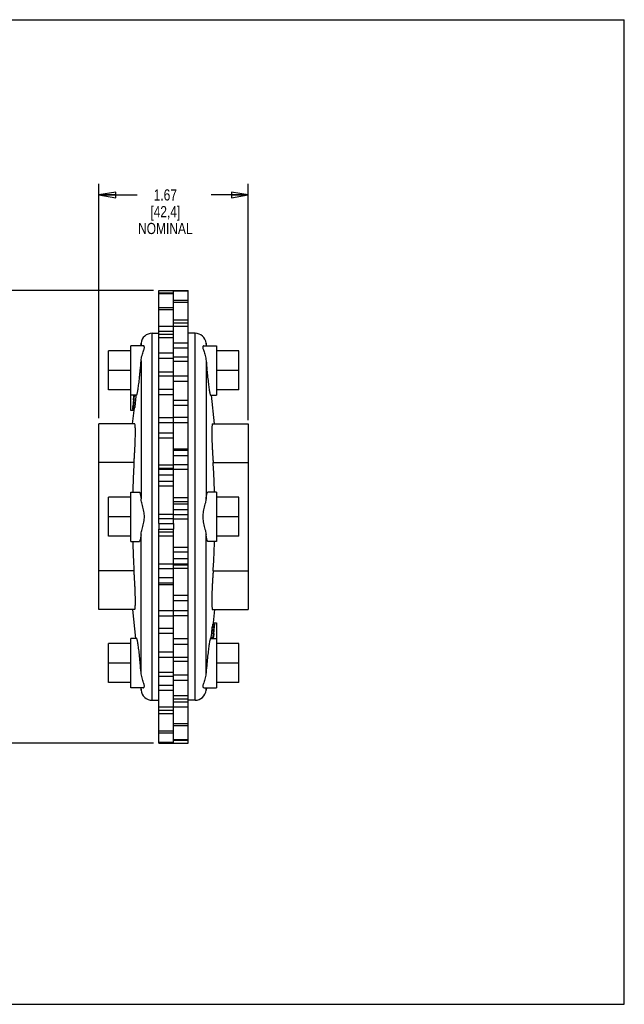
# Model space of a CAD drawing. Header units: inches. Extents: x 0 to 17, y 0 to 11.
# Tile 2 of 2: x 10.2 to 17, y 0 to 11. Entities that reach past the tile are written whole.
import ezdxf

# ---------------------------------------------------------------- set-up
doc = ezdxf.new("R2010")
doc.units = ezdxf.units.IN
doc.header["$LTSCALE"] = 0.935
doc.header["$MEASUREMENT"] = 0
doc.layers.get('0').update_dxf_attribs({"linetype": 'CONTINUOUS'})
doc.layers.add('ALL_FEATURES', color=7, linetype='CONTINUOUS')
doc.styles.get("Standard").update_dxf_attribs({"font": 'txt', "width": 0.8})
doc.dimstyles.new('DIMSTYLE_1', dxfattribs={"dimtxt": 0.125, "dimasz": 0.1875, "dimexe": 0.18, "dimexo": 0.0625, "dimgap": 0.09, "dimtad": 0, "dimtih": 1, "dimtoh": 1, "dimzin": 4, "dimdsep": 46, "dimtxsty": 'STANDARD', "dimblk": 'CLOSED', "dimblk1": 'CLOSED', "dimblk2": 'CLOSED', "dimcen": 0.09, "dimadec": 0, "dimazin": 0, "dimtp": 0.01, "dimtm": 0.01, "dimtfac": 1, "dimtofl": 0, "dimtmove": 0, "dimatfit": 3, "dimldrblk": 'CLOSED', "dimfxl": 1, "dimtolj": 1, "dimtzin": 4, "dimarcsym": 0})

# ---------------------------------------------------------------- blocks, each defined once
blk = doc.blocks.new('_CLOSED')
at = {"color": 0, "linetype": 'BYBLOCK'}
for p, q in [((0, 0), (-1, 0.167)), ((-1, 0.167), (-1, -0.167)), ((-1, -0.167), (0, 0)), ((-1, 0), (0, 0))]:
    blk.add_line(p, q, dxfattribs=at)
blk = doc.blocks.new('*D1')
at = {"color": 3, "linetype": 'CONTINUOUS'}
for p, q in [((11.128, 6.548), (11.128, 9.168)), ((12.796, 6.527), (12.796, 9.168)), ((11.128, 9.043), (11.557, 9.043)), ((12.796, 9.043), (12.382, 9.043))]:
    blk.add_line(p, q, dxfattribs=at)
at = {"color": 3, "linetype": 'CONTINUOUS', "xscale": 0.1875, "yscale": 0.1875, "zscale": 0.1875, "rotation": 180}
blk.add_blockref('_CLOSED', (11.128, 9.043), dxfattribs=at)
at = {"color": 3, "linetype": 'CONTINUOUS', "xscale": 0.1875, "yscale": 0.1875, "zscale": 0.1875}
blk.add_blockref('_CLOSED', (12.796, 9.043), dxfattribs=at)
at = {"color": 3, "linetype": 'CONTINUOUS', "insert": (11.87, 9.105), "char_height": 0.125, "width": 0.7, "attachment_point": 2, "line_spacing_factor": 0.9}
blk.add_mtext('1.67\\P[42,4]\\PNOMINAL', dxfattribs=at)
blk = doc.blocks.new('*D2')
at = {"color": 3, "linetype": 'CONTINUOUS'}
for p, q in [((11.736, 7.975), (3.062, 7.975)), ((3.187, 7.975), (3.187, 5.771)), ((3.187, 2.919), (3.187, 5.146)), ((11.736, 2.919), (3.062, 2.919))]:
    blk.add_line(p, q, dxfattribs=at)
at = {"color": 3, "linetype": 'CONTINUOUS', "xscale": 0.1875, "yscale": 0.1875, "zscale": 0.1875}
for p, rotation in [((3.187, 7.975), 90), ((3.187, 2.919), 270)]:
    blk.add_blockref('_CLOSED', p, dxfattribs=dict(at, rotation=rotation))
at = {"color": 3, "linetype": 'CONTINUOUS', "insert": (3.037, 5.708), "char_height": 0.125, "width": 0.7, "attachment_point": 2, "line_spacing_factor": 0.9}
blk.add_mtext('5.06\\P[128,4]\\PNOMINAL', dxfattribs=at)

msp = doc.modelspace()

# ---------------------------------------------------------------- linework, layer by layer
at = {"color": 7, "linetype": 'CONTINUOUS'}
for p, q in [((0, 11), (17, 11)), ((17, 0), (17, 11)), ((11.798, 5.37), (11.798, 7.975)), ((11.798, 7.975), (12.126, 7.975)), ((11.798, 7.949), (11.962, 7.949)), ((11.798, 7.942), (11.962, 7.942)), ((11.962, 5.37), (11.962, 7.975)), ((12.126, 7.968), (11.962, 7.968)), ((12.126, 2.919), (12.126, 7.975)), ((12.126, 7.862), (11.962, 7.862)), ((12.126, 7.84), (11.962, 7.84)), ((11.798, 7.785), (11.962, 7.785)), ((11.798, 7.763), (11.962, 7.763)), ((12.126, 7.645), (11.962, 7.645)), ((12.126, 7.608), (11.962, 7.608)), ((11.723, 3.397), (11.723, 7.497)), ((11.723, 7.497), (11.798, 7.497)), ((11.798, 7.576), (11.962, 7.576)), ((11.798, 7.52), (11.962, 7.52)), ((11.798, 7.485), (11.962, 7.485)), ((12.126, 7.573), (11.962, 7.573)), ((12.202, 7.497), (12.126, 7.497)), ((12.202, 3.397), (12.202, 7.497)), ((11.596, 7.357), (11.599, 7.385)), ((11.599, 7.385), (11.599, 7.357)), ((11.798, 7.45), (11.962, 7.45)), ((12.126, 7.387), (11.962, 7.387)), ((12.326, 7.385), (12.326, 7.357)), ((12.329, 7.357), (12.326, 7.385)), ((11.233, 6.864), (11.233, 7.301)), ((11.483, 6.807), (11.483, 7.357)), ((11.623, 7.357), (11.483, 7.357)), ((11.798, 7.278), (11.962, 7.278)), ((12.126, 7.331), (11.962, 7.331)), ((12.302, 7.357), (12.441, 7.357)), ((12.441, 7.357), (12.441, 6.807)), ((12.691, 6.864), (12.691, 7.301)), ((11.599, 7.19), (11.599, 5.648)), ((11.798, 7.217), (11.962, 7.217)), ((12.126, 7.229), (11.962, 7.229)), ((12.126, 7.183), (11.962, 7.183)), ((12.326, 7.19), (12.326, 5.648)), ((11.798, 7.067), (11.962, 7.067)), ((11.798, 7.02), (11.962, 7.02)), ((12.126, 7.016), (11.962, 7.016)), ((12.126, 6.957), (11.962, 6.957)), ((11.798, 6.874), (11.962, 6.874)), ((11.551, 6.807), (11.483, 6.807)), ((11.513, 6.749), (11.51, 6.722)), ((11.51, 6.722), (11.511, 6.722)), ((11.512, 6.722), (11.51, 6.706)), ((11.511, 6.722), (11.51, 6.706)), ((11.515, 6.754), (11.512, 6.722)), ((11.514, 6.748), (11.512, 6.722)), ((11.512, 6.722), (11.512, 6.722)), ((11.513, 6.722), (11.512, 6.722)), ((11.513, 6.722), (11.512, 6.706)), ((11.514, 6.754), (11.513, 6.749)), ((11.516, 6.748), (11.513, 6.722)), ((11.533, 6.722), (11.513, 6.722)), ((11.514, 6.754), (11.518, 6.791)), ((11.514, 6.754), (11.514, 6.754)), ((11.515, 6.754), (11.514, 6.748)), ((11.519, 6.791), (11.515, 6.754)), ((11.518, 6.791), (11.515, 6.754)), ((11.516, 6.754), (11.515, 6.754)), ((11.521, 6.796), (11.516, 6.748)), ((11.536, 6.748), (11.516, 6.748)), ((11.518, 6.791), (11.519, 6.796)), ((11.519, 6.796), (11.518, 6.791)), ((11.521, 6.807), (11.519, 6.791)), ((11.519, 6.796), (11.52, 6.807)), ((11.52, 6.807), (11.519, 6.8)), ((11.519, 6.8), (11.519, 6.796)), ((11.52, 6.791), (11.519, 6.791)), ((11.522, 6.807), (11.521, 6.796)), ((11.541, 6.796), (11.521, 6.796)), ((11.533, 6.722), (11.532, 6.706)), ((11.536, 6.748), (11.533, 6.722)), ((11.541, 6.796), (11.536, 6.748)), ((11.542, 6.807), (11.541, 6.796)), ((11.798, 6.812), (11.962, 6.812)), ((12.126, 6.746), (11.962, 6.746)), ((12.374, 6.807), (12.441, 6.807)), ((12.421, 6.485), (12.387, 6.807)), ((11.506, 6.669), (11.504, 6.653)), ((11.504, 6.653), (11.504, 6.647)), ((11.525, 6.647), (11.504, 6.647)), ((11.504, 6.485), (11.52, 6.635)), ((11.507, 6.669), (11.505, 6.653)), ((11.505, 6.647), (11.506, 6.653)), ((11.507, 6.679), (11.506, 6.674)), ((11.506, 6.674), (11.506, 6.669)), ((11.506, 6.653), (11.508, 6.669)), ((11.526, 6.653), (11.506, 6.653)), ((11.508, 6.69), (11.507, 6.685)), ((11.507, 6.685), (11.507, 6.684)), ((11.507, 6.684), (11.507, 6.679)), ((11.508, 6.679), (11.507, 6.677)), ((11.507, 6.677), (11.507, 6.669)), ((11.51, 6.706), (11.508, 6.69)), ((11.509, 6.69), (11.508, 6.685)), ((11.509, 6.69), (11.508, 6.685)), ((11.508, 6.679), (11.509, 6.685)), ((11.508, 6.685), (11.508, 6.679)), ((11.508, 6.685), (11.508, 6.679)), ((11.508, 6.679), (11.508, 6.679)), ((11.508, 6.674), (11.508, 6.679)), ((11.508, 6.679), (11.508, 6.674)), ((11.509, 6.679), (11.508, 6.669)), ((11.528, 6.669), (11.508, 6.669)), ((11.51, 6.706), (11.509, 6.69)), ((11.51, 6.695), (11.509, 6.685)), ((11.51, 6.69), (11.509, 6.69)), ((11.509, 6.685), (11.51, 6.69)), ((11.529, 6.685), (11.509, 6.685)), ((11.509, 6.685), (11.509, 6.679)), ((11.511, 6.706), (11.51, 6.69)), ((11.512, 6.706), (11.51, 6.695)), ((11.532, 6.706), (11.512, 6.706)), ((11.525, 6.647), (11.526, 6.653)), ((11.526, 6.653), (11.528, 6.669)), ((11.529, 6.685), (11.528, 6.669)), ((11.532, 6.706), (11.529, 6.685)), ((12.126, 6.691), (11.962, 6.691)), ((11.798, 6.554), (11.962, 6.554)), ((11.798, 6.5), (11.962, 6.5)), ((12.126, 6.554), (11.962, 6.554)), ((12.126, 6.496), (11.962, 6.496)), ((11.128, 4.409), (11.128, 6.485)), ((11.528, 6.485), (11.128, 6.485)), ((11.798, 6.386), (11.962, 6.386)), ((12.397, 6.485), (12.796, 6.485)), ((12.796, 6.485), (12.796, 4.409)), ((11.798, 6.327), (11.962, 6.327)), ((12.126, 6.203), (11.962, 6.203)), ((12.126, 6.188), (11.962, 6.188)), ((11.519, 6.053), (11.128, 6.053)), ((12.126, 6.128), (11.962, 6.128)), ((12.405, 6.053), (12.796, 6.053)), ((11.798, 6.026), (11.962, 6.026)), ((11.798, 5.988), (11.962, 5.988)), ((11.798, 5.978), (11.962, 5.978)), ((12.126, 6.027), (11.962, 6.027)), ((12.126, 5.973), (11.962, 5.973)), ((11.798, 5.917), (11.962, 5.917)), ((11.798, 5.845), (11.962, 5.845)), ((11.798, 5.791), (11.962, 5.791)), ((11.233, 5.229), (11.233, 5.666)), ((12.126, 5.66), (11.962, 5.66)), ((12.126, 5.615), (11.962, 5.615)), ((12.691, 5.229), (12.691, 5.666)), ((12.126, 5.587), (11.962, 5.587)), ((12.126, 5.525), (11.962, 5.525)), ((11.798, 5.474), (11.962, 5.474)), ((11.798, 5.427), (11.962, 5.427)), ((12.126, 5.467), (11.962, 5.467)), ((12.126, 5.42), (11.962, 5.42)), ((11.798, 2.919), (11.798, 5.308)), ((11.962, 2.919), (11.962, 5.308)), ((11.599, 3.705), (11.599, 5.246)), ((11.798, 5.28), (11.962, 5.28)), ((11.798, 5.235), (11.962, 5.235)), ((12.326, 3.705), (12.326, 5.246)), ((12.126, 5.104), (11.962, 5.104)), ((12.126, 5.05), (11.962, 5.05)), ((12.126, 4.977), (11.962, 4.977)), ((11.519, 4.842), (11.128, 4.842)), ((11.798, 4.921), (11.962, 4.921)), ((11.798, 4.867), (11.962, 4.867)), ((12.126, 4.917), (11.962, 4.917)), ((12.126, 4.906), (11.962, 4.906)), ((12.126, 4.869), (11.962, 4.869)), ((12.405, 4.842), (12.796, 4.842)), ((11.798, 4.767), (11.962, 4.767)), ((11.798, 4.707), (11.962, 4.707)), ((11.798, 4.691), (11.962, 4.691)), ((12.126, 4.568), (11.962, 4.568)), ((11.528, 4.409), (11.128, 4.409)), ((11.504, 4.409), (11.538, 4.087)), ((12.126, 4.508), (11.962, 4.508)), ((12.397, 4.409), (12.796, 4.409)), ((12.421, 4.409), (12.405, 4.26)), ((11.798, 4.399), (11.962, 4.399)), ((11.798, 4.341), (11.962, 4.341)), ((12.126, 4.395), (11.962, 4.395)), ((12.126, 4.34), (11.962, 4.34)), ((11.798, 4.203), (11.962, 4.203)), ((12.391, 4.173), (12.393, 4.189)), ((12.393, 4.189), (12.395, 4.21)), ((12.393, 4.189), (12.413, 4.189)), ((12.395, 4.21), (12.397, 4.226)), ((12.395, 4.21), (12.416, 4.21)), ((12.399, 4.242), (12.397, 4.226)), ((12.397, 4.226), (12.417, 4.226)), ((12.4, 4.247), (12.399, 4.242)), ((12.399, 4.242), (12.419, 4.242)), ((12.4, 4.247), (12.421, 4.247)), ((12.412, 4.173), (12.413, 4.189)), ((12.413, 4.189), (12.414, 4.199)), ((12.413, 4.173), (12.414, 4.189)), ((12.414, 4.199), (12.416, 4.21)), ((12.414, 4.189), (12.415, 4.205)), ((12.414, 4.189), (12.416, 4.205)), ((12.414, 4.173), (12.415, 4.189)), ((12.416, 4.21), (12.415, 4.205)), ((12.415, 4.205), (12.416, 4.205)), ((12.415, 4.189), (12.417, 4.205)), ((12.416, 4.215), (12.417, 4.226)), ((12.417, 4.221), (12.416, 4.215)), ((12.416, 4.215), (12.417, 4.215)), ((12.416, 4.215), (12.416, 4.21)), ((12.416, 4.21), (12.417, 4.215)), ((12.416, 4.21), (12.416, 4.215)), ((12.416, 4.205), (12.417, 4.21)), ((12.416, 4.205), (12.416, 4.21)), ((12.419, 4.242), (12.417, 4.226)), ((12.417, 4.218), (12.418, 4.226)), ((12.417, 4.215), (12.417, 4.221)), ((12.417, 4.215), (12.417, 4.218)), ((12.417, 4.21), (12.417, 4.215)), ((12.417, 4.21), (12.418, 4.215)), ((12.417, 4.205), (12.417, 4.21)), ((12.417, 4.21), (12.417, 4.21)), ((12.418, 4.226), (12.42, 4.242)), ((12.418, 4.221), (12.419, 4.226)), ((12.418, 4.215), (12.418, 4.221)), ((12.42, 4.247), (12.419, 4.242)), ((12.419, 4.226), (12.421, 4.242)), ((12.421, 4.242), (12.421, 4.247)), ((11.551, 4.087), (11.483, 4.087)), ((11.483, 3.537), (11.483, 4.087)), ((11.798, 4.148), (11.962, 4.148)), ((12.126, 4.083), (11.962, 4.083)), ((12.374, 4.087), (12.441, 4.087)), ((12.383, 4.087), (12.384, 4.098)), ((12.384, 4.098), (12.389, 4.146)), ((12.384, 4.098), (12.404, 4.098)), ((12.389, 4.146), (12.391, 4.173)), ((12.389, 4.146), (12.409, 4.146)), ((12.391, 4.173), (12.412, 4.173)), ((12.403, 4.087), (12.404, 4.098)), ((12.404, 4.098), (12.409, 4.146)), ((12.404, 4.087), (12.406, 4.104)), ((12.405, 4.104), (12.406, 4.104)), ((12.406, 4.098), (12.405, 4.087)), ((12.405, 4.094), (12.406, 4.098)), ((12.405, 4.087), (12.405, 4.094)), ((12.406, 4.104), (12.409, 4.141)), ((12.406, 4.104), (12.41, 4.141)), ((12.406, 4.098), (12.406, 4.104)), ((12.407, 4.103), (12.406, 4.098)), ((12.411, 4.141), (12.407, 4.103)), ((12.409, 4.141), (12.413, 4.173)), ((12.409, 4.146), (12.412, 4.173)), ((12.409, 4.141), (12.409, 4.141)), ((12.41, 4.146), (12.413, 4.173)), ((12.41, 4.141), (12.41, 4.146)), ((12.411, 4.141), (12.41, 4.141)), ((12.411, 4.141), (12.412, 4.146)), ((12.412, 4.173), (12.413, 4.173)), ((12.412, 4.146), (12.414, 4.173)), ((12.413, 4.173), (12.413, 4.173)), ((12.414, 4.173), (12.414, 4.173)), ((12.441, 4.087), (12.441, 3.537)), ((11.233, 3.594), (11.233, 4.031)), ((12.126, 4.021), (11.962, 4.021)), ((12.691, 3.594), (12.691, 4.031)), ((11.798, 3.938), (11.962, 3.938)), ((11.798, 3.879), (11.962, 3.879)), ((12.126, 3.874), (11.962, 3.874)), ((12.126, 3.828), (11.962, 3.828)), ((11.798, 3.712), (11.962, 3.712)), ((11.798, 3.666), (11.962, 3.666)), ((12.126, 3.677), (11.962, 3.677)), ((11.623, 3.537), (11.483, 3.537)), ((11.596, 3.537), (11.599, 3.509)), ((11.599, 3.509), (11.599, 3.537)), ((11.798, 3.564), (11.962, 3.564)), ((12.126, 3.617), (11.962, 3.617)), ((12.302, 3.537), (12.441, 3.537)), ((12.326, 3.509), (12.326, 3.537)), ((12.329, 3.537), (12.326, 3.509)), ((11.798, 3.508), (11.962, 3.508)), ((12.126, 3.445), (11.962, 3.445)), ((11.723, 3.397), (11.798, 3.397)), ((11.798, 3.322), (11.962, 3.322)), ((12.126, 3.409), (11.962, 3.409)), ((12.126, 3.374), (11.962, 3.374)), ((12.126, 3.319), (11.962, 3.319)), ((12.202, 3.397), (12.126, 3.397)), ((11.798, 3.286), (11.962, 3.286)), ((11.798, 3.25), (11.962, 3.25)), ((12.126, 3.132), (11.962, 3.132)), ((12.126, 3.11), (11.962, 3.11)), ((11.798, 3.055), (11.962, 3.055)), ((11.798, 3.033), (11.962, 3.033)), ((11.798, 2.927), (11.962, 2.927)), ((11.798, 2.919), (12.126, 2.919)), ((12.126, 2.953), (11.962, 2.953)), ((12.126, 2.946), (11.962, 2.946)), ((0, 0), (17, 0))]:
    msp.add_line(p, q, dxfattribs=at)
for centre, radius, start, end in [((11.723, 7.372), 0.125, 90, 174), ((12.202, 7.372), 0.125, 6, 90), ((5.487, 7.649), 6.129, 354.6959, 355.706), ((18.481, 7.653), 6.172, 184.2975, 185.3006), ((5.444, 3.242), 6.172, 4.2975, 5.3006), ((18.438, 3.246), 6.129, 174.6959, 175.706), ((11.723, 3.522), 0.125, 186, 270), ((12.202, 3.522), 0.125, 270, 354)]:
    msp.add_arc(centre, radius, start, end, dxfattribs=at)
for points, knots in [([(11.599, 7.19), (11.599, 7.199), (11.602, 7.219), (11.609, 7.248), (11.617, 7.275), (11.626, 7.299), (11.632, 7.319), (11.636, 7.334), (11.636, 7.345), (11.633, 7.354), (11.627, 7.357), (11.624, 7.357), (11.623, 7.357)], [0, 0, 0, 0, 0.159751, 0.329535, 0.494624, 0.64089, 0.754857, 0.839518, 0.90073, 0.94645, 0.986986, 1, 1, 1, 1]), ([(12.301, 7.357), (12.301, 7.357), (12.297, 7.357), (12.292, 7.354), (12.288, 7.345), (12.289, 7.334), (12.293, 7.319), (12.299, 7.299), (12.308, 7.275), (12.316, 7.248), (12.323, 7.219), (12.325, 7.2), (12.326, 7.19)], [0, 0, 0, 0, 0.013177, 0.053743, 0.09953, 0.160758, 0.245287, 0.359108, 0.505386, 0.670364, 0.839959, 1, 1, 1, 1]), ([(11.551, 6.807), (11.552, 6.807), (11.554, 6.813), (11.556, 6.819), (11.559, 6.834), (11.562, 6.852), (11.566, 6.875), (11.57, 6.903), (11.574, 6.934), (11.578, 6.968), (11.582, 7.005), (11.586, 7.043), (11.588, 7.069), (11.59, 7.082)], [0, 0, 0, 0, 0.011859, 0.042765, 0.092808, 0.161173, 0.246507, 0.347211, 0.46117, 0.586087, 0.719409, 0.858363, 1, 1, 1, 1]), ([(12.335, 7.082), (12.336, 7.069), (12.339, 7.043), (12.343, 7.005), (12.347, 6.969), (12.351, 6.934), (12.355, 6.903), (12.359, 6.875), (12.363, 6.852), (12.366, 6.834), (12.369, 6.819), (12.371, 6.812), (12.373, 6.807), (12.374, 6.807)], [0, 0, 0, 0, 0.141615, 0.280531, 0.413829, 0.53876, 0.652785, 0.753596, 0.839041, 0.907482, 0.957534, 0.98837, 1, 1, 1, 1]), ([(11.519, 6.053), (11.521, 6.066), (11.523, 6.094), (11.526, 6.137), (11.528, 6.18), (11.531, 6.222), (11.532, 6.264), (11.534, 6.303), (11.535, 6.341), (11.535, 6.375), (11.535, 6.405), (11.535, 6.431), (11.534, 6.452), (11.533, 6.468), (11.531, 6.477), (11.53, 6.485), (11.528, 6.485), (11.528, 6.485)], [0, 0, 0, 0, 0.095449, 0.193749, 0.293148, 0.391948, 0.488241, 0.580321, 0.666564, 0.745394, 0.815423, 0.875419, 0.924334, 0.961319, 0.985857, 0.998065, 1, 1, 1, 1]), ([(12.397, 6.485), (12.397, 6.485), (12.395, 6.485), (12.394, 6.477), (12.392, 6.468), (12.391, 6.452), (12.39, 6.431), (12.389, 6.405), (12.389, 6.374), (12.39, 6.34), (12.391, 6.303), (12.392, 6.263), (12.394, 6.222), (12.396, 6.179), (12.399, 6.137), (12.402, 6.094), (12.404, 6.066), (12.405, 6.053)], [0, 0, 0, 0, 0.001946, 0.014205, 0.038827, 0.075914, 0.124931, 0.185016, 0.255108, 0.333969, 0.420199, 0.512216, 0.608406, 0.707086, 0.806369, 0.904585, 1, 1, 1, 1]), ([(11.519, 6.053), (11.518, 6.019), (11.514, 5.951), (11.51, 5.85), (11.507, 5.774), (11.506, 5.732), (11.506, 5.722)], [0, 0, 0, 0, 0.309698, 0.613682, 0.91618, 1, 1, 1, 1]), ([(12.419, 5.722), (12.419, 5.732), (12.418, 5.774), (12.415, 5.85), (12.411, 5.951), (12.407, 6.019), (12.405, 6.053)], [0, 0, 0, 0, 0.083944, 0.386443, 0.690379, 1, 1, 1, 1]), ([(11.506, 5.172), (11.506, 5.163), (11.507, 5.12), (11.51, 5.044), (11.514, 4.944), (11.518, 4.876), (11.519, 4.842)], [0, 0, 0, 0, 0.083944, 0.386443, 0.690379, 1, 1, 1, 1]), ([(12.405, 4.842), (12.407, 4.876), (12.411, 4.944), (12.415, 5.044), (12.418, 5.121), (12.419, 5.163), (12.419, 5.172)], [0, 0, 0, 0, 0.309698, 0.613682, 0.91618, 1, 1, 1, 1]), ([(11.528, 4.41), (11.528, 4.41), (11.53, 4.409), (11.531, 4.417), (11.533, 4.426), (11.534, 4.443), (11.535, 4.464), (11.535, 4.49), (11.535, 4.52), (11.535, 4.554), (11.534, 4.591), (11.532, 4.631), (11.531, 4.673), (11.528, 4.715), (11.526, 4.758), (11.523, 4.8), (11.521, 4.828), (11.519, 4.842)], [0, 0, 0, 0, 0.001946, 0.014205, 0.038827, 0.075914, 0.124931, 0.185016, 0.255108, 0.333969, 0.420199, 0.512216, 0.608406, 0.707086, 0.806369, 0.904585, 1, 1, 1, 1]), ([(12.405, 4.842), (12.404, 4.828), (12.402, 4.8), (12.399, 4.758), (12.396, 4.715), (12.394, 4.672), (12.392, 4.631), (12.391, 4.591), (12.39, 4.554), (12.389, 4.52), (12.389, 4.49), (12.39, 4.464), (12.391, 4.443), (12.392, 4.426), (12.394, 4.417), (12.395, 4.409), (12.397, 4.41), (12.397, 4.41)], [0, 0, 0, 0, 0.095449, 0.193749, 0.293148, 0.391948, 0.488241, 0.580321, 0.666564, 0.745394, 0.815423, 0.875419, 0.924334, 0.961319, 0.985857, 0.998065, 1, 1, 1, 1]), ([(11.59, 3.812), (11.588, 3.825), (11.586, 3.851), (11.582, 3.889), (11.578, 3.926), (11.574, 3.96), (11.57, 3.992), (11.566, 4.019), (11.562, 4.043), (11.559, 4.061), (11.556, 4.075), (11.554, 4.082), (11.552, 4.087), (11.551, 4.087)], [0, 0, 0, 0, 0.141615, 0.280531, 0.413829, 0.53876, 0.652785, 0.753596, 0.839041, 0.907482, 0.957534, 0.98837, 1, 1, 1, 1]), ([(12.374, 4.087), (12.373, 4.087), (12.371, 4.082), (12.369, 4.075), (12.366, 4.061), (12.363, 4.043), (12.359, 4.019), (12.355, 3.992), (12.351, 3.96), (12.347, 3.926), (12.343, 3.889), (12.339, 3.851), (12.336, 3.825), (12.335, 3.812)], [0, 0, 0, 0, 0.011859, 0.042765, 0.092808, 0.161173, 0.246507, 0.347211, 0.46117, 0.586087, 0.719409, 0.858363, 1, 1, 1, 1]), ([(11.623, 3.537), (11.624, 3.537), (11.627, 3.538), (11.633, 3.541), (11.636, 3.549), (11.636, 3.561), (11.632, 3.576), (11.626, 3.595), (11.617, 3.619), (11.609, 3.647), (11.602, 3.676), (11.599, 3.695), (11.599, 3.705)], [0, 0, 0, 0, 0.013177, 0.053743, 0.09953, 0.160758, 0.245287, 0.359108, 0.505386, 0.670364, 0.839959, 1, 1, 1, 1]), ([(12.326, 3.705), (12.325, 3.695), (12.323, 3.676), (12.316, 3.647), (12.308, 3.619), (12.299, 3.595), (12.293, 3.576), (12.289, 3.561), (12.288, 3.549), (12.292, 3.541), (12.297, 3.538), (12.301, 3.537), (12.301, 3.537)], [0, 0, 0, 0, 0.159751, 0.329535, 0.494624, 0.64089, 0.754857, 0.839518, 0.90073, 0.94645, 0.986986, 1, 1, 1, 1])]:
    msp.add_open_spline(points, degree=3, knots=knots, dxfattribs=at)
at = {"layer": 'ALL_FEATURES', "color": 7, "linetype": 'CONTINUOUS'}
for p, q in [((11.483, 7.301), (11.233, 7.301)), ((12.691, 7.301), (12.441, 7.301)), ((11.483, 7.082), (11.233, 7.082)), ((12.691, 7.082), (12.441, 7.082)), ((11.483, 6.864), (11.233, 6.864)), ((12.691, 6.864), (12.441, 6.864)), ((11.483, 6.635), (11.483, 6.807)), ((11.52, 6.635), (11.483, 6.635)), ((11.52, 6.635), (11.521, 6.647)), ((11.521, 6.647), (11.521, 6.648)), ((11.483, 5.172), (11.483, 5.722)), ((11.483, 5.722), (11.58, 5.722)), ((12.441, 5.722), (12.345, 5.722)), ((12.441, 5.722), (12.441, 5.172)), ((11.483, 5.666), (11.233, 5.666)), ((12.691, 5.666), (12.441, 5.666)), ((11.483, 5.447), (11.233, 5.447)), ((12.691, 5.447), (12.441, 5.447)), ((11.798, 5.37), (11.798, 5.308)), ((11.798, 5.37), (11.962, 5.37)), ((11.798, 5.308), (11.962, 5.308)), ((11.962, 5.37), (11.962, 5.308)), ((11.483, 5.229), (11.233, 5.229)), ((11.483, 5.172), (11.58, 5.172)), ((12.441, 5.172), (12.345, 5.172)), ((12.691, 5.229), (12.441, 5.229)), ((12.405, 4.26), (12.404, 4.247)), ((12.404, 4.247), (12.404, 4.247)), ((12.405, 4.26), (12.441, 4.26)), ((12.441, 4.26), (12.441, 4.087)), ((11.483, 4.031), (11.233, 4.031)), ((12.691, 4.031), (12.441, 4.031)), ((11.483, 3.812), (11.233, 3.812)), ((12.691, 3.812), (12.441, 3.812)), ((11.483, 3.594), (11.233, 3.594)), ((12.691, 3.594), (12.441, 3.594))]:
    msp.add_line(p, q, dxfattribs=at)
for points, knots in [([(11.58, 5.722), (11.58, 5.722), (11.582, 5.722), (11.586, 5.717), (11.589, 5.707), (11.593, 5.692), (11.596, 5.672), (11.598, 5.657), (11.599, 5.648)], [0, 0, 0, 0, 0.009431, 0.081385, 0.214051, 0.413209, 0.676864, 1, 1, 1, 1]), ([(12.326, 5.648), (12.327, 5.657), (12.329, 5.672), (12.332, 5.692), (12.335, 5.707), (12.339, 5.717), (12.342, 5.722), (12.344, 5.722), (12.345, 5.722)], [0, 0, 0, 0, 0.32292, 0.586329, 0.785377, 0.918136, 0.990276, 1, 1, 1, 1]), ([(11.636, 5.447), (11.636, 5.456), (11.635, 5.476), (11.631, 5.507), (11.624, 5.539), (11.616, 5.571), (11.608, 5.6), (11.602, 5.626), (11.599, 5.641), (11.599, 5.648)], [0, 0, 0, 0, 0.134012, 0.289551, 0.454645, 0.616397, 0.766193, 0.896171, 1, 1, 1, 1]), ([(12.326, 5.648), (12.325, 5.641), (12.323, 5.625), (12.317, 5.6), (12.309, 5.571), (12.301, 5.539), (12.294, 5.507), (12.289, 5.476), (12.289, 5.456), (12.289, 5.447)], [0, 0, 0, 0, 0.104007, 0.23395, 0.383638, 0.545191, 0.71013, 0.865685, 1, 1, 1, 1]), ([(11.599, 5.246), (11.599, 5.253), (11.602, 5.269), (11.608, 5.295), (11.616, 5.324), (11.624, 5.355), (11.631, 5.387), (11.635, 5.418), (11.636, 5.438), (11.636, 5.447)], [0, 0, 0, 0, 0.104007, 0.23395, 0.383638, 0.545191, 0.71013, 0.865685, 1, 1, 1, 1]), ([(12.289, 5.447), (12.289, 5.438), (12.289, 5.418), (12.294, 5.388), (12.301, 5.355), (12.309, 5.324), (12.317, 5.295), (12.323, 5.269), (12.325, 5.253), (12.326, 5.246)], [0, 0, 0, 0, 0.134012, 0.289551, 0.454645, 0.616397, 0.766193, 0.896171, 1, 1, 1, 1]), ([(11.599, 5.246), (11.598, 5.238), (11.596, 5.223), (11.593, 5.203), (11.589, 5.187), (11.586, 5.178), (11.582, 5.172), (11.58, 5.172), (11.58, 5.172)], [0, 0, 0, 0, 0.32292, 0.586329, 0.785377, 0.918136, 0.990276, 1, 1, 1, 1]), ([(12.345, 5.172), (12.344, 5.172), (12.343, 5.172), (12.339, 5.178), (12.335, 5.187), (12.332, 5.203), (12.329, 5.223), (12.327, 5.238), (12.326, 5.246)], [0, 0, 0, 0, 0.009431, 0.081385, 0.214051, 0.413209, 0.676864, 1, 1, 1, 1])]:
    msp.add_open_spline(points, degree=3, knots=knots, dxfattribs=at)

# ---------------------------------------------------------------- dimensions: what is measured, and where the dimension line sits
at = {"color": 3, "linetype": 'CONTINUOUS'}
dim = msp.add_linear_dim(base=(12.796, 9.043), p1=(11.128, 6.548), p2=(12.796, 6.527), text='<>\\PNOMINAL', dimstyle='DIMSTYLE_1', dxfattribs=at)
dim.commit()
dim.dimension.update_dxf_attribs({"geometry": '*D1', "text_midpoint": (11.745, 8.855), "dimtype": 160})
dim = msp.add_linear_dim(base=(3.187, 2.919), p1=(11.736, 7.975), p2=(11.736, 2.919), angle=270, text='<>\\PNOMINAL', dimstyle='DIMSTYLE_1', dxfattribs=at)
dim.commit()
dim.dimension.update_dxf_attribs({"geometry": '*D2', "text_midpoint": (2.987, 5.458), "dimtype": 160})

doc.saveas('drawing.dxf')
